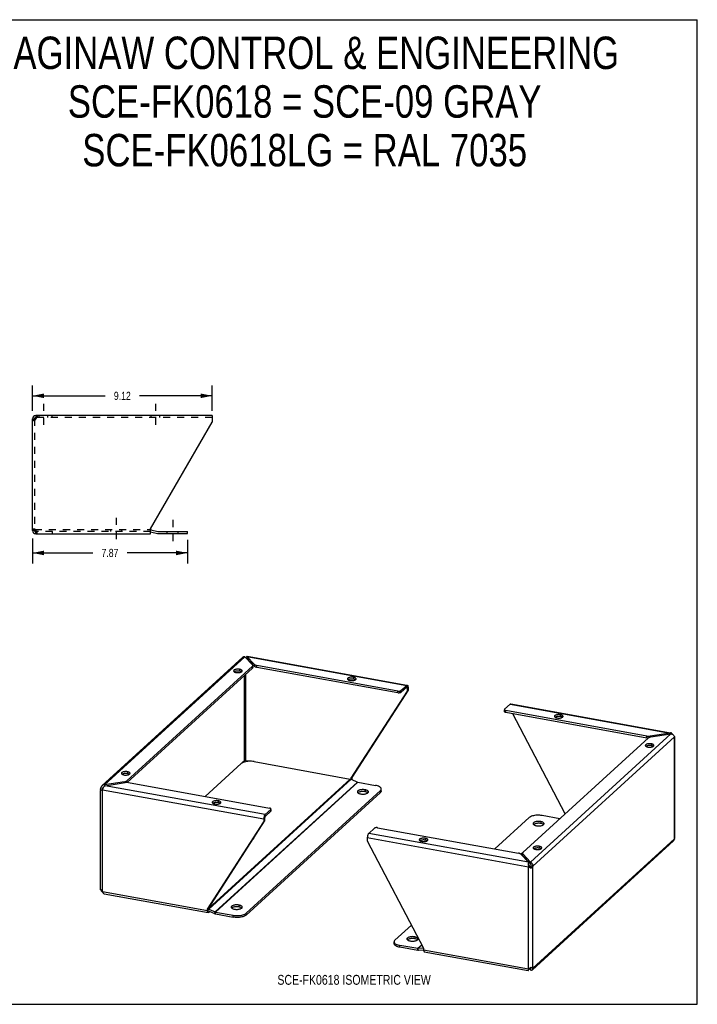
# Model space of a CAD drawing. Header units: inches. Extents: x 0 to 64.7, y 0 to 50.
# Tile 2 of 2: x 30.3 to 64.7, y 0 to 50. Entities that reach past the tile are written whole.
import ezdxf

# ---------------------------------------------------------------- set-up
doc = ezdxf.new("R2010")
doc.units = ezdxf.units.IN
doc.header["$LTSCALE"] = 3.558824
doc.header["$MEASUREMENT"] = 0
doc.linetypes.add('DASHED', pattern=[0.2, 0.1, -0.1])
doc.linetypes.add('HIDDEN', pattern=[0.2, 0.1, -0.1])
doc.layers.get('0').update_dxf_attribs({"linetype": 'CONTINUOUS'})
doc.layers.add('DEFAULT_2', color=8, linetype='HIDDEN')
doc.layers.add('DIMENSIONS', color=7, linetype='CONTINUOUS')
doc.styles.get("Standard").update_dxf_attribs({"font": 'txt', "width": 0.8})
doc.dimstyles.new('DIMSTYLE_1', dxfattribs={"dimtxt": 0.411765, "dimasz": 0.588235, "dimexe": 0.09, "dimexo": 0.07, "dimgap": 0.035, "dimtad": 0, "dimtih": 1, "dimtoh": 1, "dimzin": 4, "dimdsep": 46, "dimtxsty": 'Standard', "dimblk": '_FILLED', "dimblk1": '_FILLED', "dimblk2": '_FILLED', "dimcen": 0.09, "dimadec": 0, "dimazin": 0, "dimtfac": 1, "dimtofl": 0, "dimtmove": 0, "dimatfit": 3, "dimldrblk": '_FILLED', "dimfxl": 1, "dimtolj": 1, "dimtzin": 4, "dimarcsym": 0})

# ---------------------------------------------------------------- blocks, each defined once
blk = doc.blocks.new('_FILLED')
at = {"color": 0, "linetype": 'ByBlock'}
blk.add_solid([(0, 0), (-1, 0.2), (-1, -0.2)], dxfattribs=at)
blk = doc.blocks.new('*D3')
at = {"layer": 'DIMENSIONS', "color": 2, "linetype": 'Continuous'}
for p, q in [((30.961, 30.145), (30.961, 31.43)), ((40.084, 30.145), (40.084, 31.43)), ((30.961, 30.9), (34.658, 30.9)), ((40.084, 30.9), (36.387, 30.9))]:
    blk.add_line(p, q, dxfattribs=at)
at = {"layer": 'DIMENSIONS', "color": 2, "linetype": 'Continuous', "xscale": 0.5882352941, "yscale": 0.5882352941, "zscale": 0.5882352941, "rotation": 180}
blk.add_blockref('_FILLED', (30.961, 30.9), dxfattribs=at)
at = {"layer": 'DIMENSIONS', "color": 2, "linetype": 'Continuous', "xscale": 0.5882352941, "yscale": 0.5882352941, "zscale": 0.5882352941}
blk.add_blockref('_FILLED', (40.084, 30.9), dxfattribs=at)
at = {"layer": 'DIMENSIONS', "color": 2, "linetype": 'Continuous', "insert": (35.523, 31.106), "char_height": 0.4118, "width": 1.31765, "attachment_point": 2, "line_spacing_factor": 0.9}
blk.add_mtext('9.12', dxfattribs=at)
blk = doc.blocks.new('*D4')
at = {"layer": 'DIMENSIONS', "color": 2, "linetype": 'Continuous'}
for p, q in [((30.961, 23.654), (30.961, 22.391)), ((38.83, 23.594), (38.83, 22.391)), ((30.961, 22.921), (34.031, 22.921)), ((38.83, 22.921), (35.76, 22.921))]:
    blk.add_line(p, q, dxfattribs=at)
at = {"layer": 'DIMENSIONS', "color": 2, "linetype": 'Continuous', "xscale": 0.5882352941, "yscale": 0.5882352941, "zscale": 0.5882352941, "rotation": 180}
blk.add_blockref('_FILLED', (30.961, 22.921), dxfattribs=at)
at = {"layer": 'DIMENSIONS', "color": 2, "linetype": 'Continuous', "xscale": 0.5882352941, "yscale": 0.5882352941, "zscale": 0.5882352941}
blk.add_blockref('_FILLED', (38.83, 22.921), dxfattribs=at)
at = {"layer": 'DIMENSIONS', "color": 2, "linetype": 'Continuous', "insert": (34.895, 23.127), "char_height": 0.4118, "width": 1.31765, "attachment_point": 2, "line_spacing_factor": 0.9}
blk.add_mtext('7.87', dxfattribs=at)

msp = doc.modelspace()

# ---------------------------------------------------------------- linework, layer by layer
at = {"color": 7, "linetype": 'Continuous'}
for p, q in [((0, 50), (64.706, 50)), ((64.706, 0), (64.706, 50)), ((30.961, 29.733), (31.065, 29.733)), ((31.128, 29.899), (31.128, 29.795)), ((31.146, 29.795), (31.128, 29.795)), ((31.065, 24.066), (30.961, 24.066)), ((31.067, 24.093), (31.069, 24.103)), ((31.088, 24.018), (31.088, 24.091)), ((31.128, 23.899), (31.128, 24.003)), ((31.128, 24.003), (31.146, 24.003)), ((38.83, 23.902), (38.83, 24.006)), ((36.961, 23.999), (37.3, 23.908)), ((37.343, 23.902), (38.83, 23.902)), ((41.823, 17.582), (41.82, 17.578)), ((41.843, 17.665), (41.843, 17.57)), ((42.232, 17.157), (41.843, 17.57)), ((41.876, 17.535), (41.845, 17.54)), ((42.127, 17.073), (35.769, 11.264)), ((41.478, 17.012), (41.478, 16.917)), ((42.127, 17.073), (42.127, 17.168)), ((42.146, 17.109), (42.146, 17.168)), ((42.232, 17.157), (42.232, 17.252)), ((42.348, 17.107), (42.348, 17.202)), ((49.502, 15.812), (42.348, 17.107)), ((41.574, 16.883), (41.559, 16.892)), ((41.716, 12.359), (41.716, 16.697)), ((41.798, 12.372), (41.798, 16.772)), ((47.258, 16.605), (47.258, 16.51)), ((47.354, 16.476), (47.339, 16.485)), ((49.667, 15.838), (49.955, 16.101)), ((49.981, 16.067), (49.929, 16.076)), ((49.955, 16.101), (49.955, 16.196)), ((49.98, 16.078), (49.981, 16.067)), ((49.981, 16.067), (50.023, 16.106)), ((49.981, 16.067), (49.981, 15.908)), ((49.981, 15.908), (47.128, 11.482)), ((49.502, 15.812), (49.502, 15.907)), ((49.667, 15.838), (49.667, 15.933)), ((50.023, 15.947), (49.981, 15.908)), ((54.913, 14.865), (54.913, 14.96)), ((54.987, 14.819), (54.987, 14.914)), ((62.141, 13.523), (54.987, 14.819)), ((58, 9.669), (55.343, 14.754)), ((57.764, 14.703), (57.764, 14.608)), ((57.86, 14.574), (57.845, 14.583)), ((62.141, 13.523), (62.141, 13.618)), ((62.212, 13.516), (62.196, 13.517)), ((62.309, 13.567), (62.309, 13.616)), ((63.324, 13.775), (63.324, 13.728)), ((62.375, 13.228), (62.375, 13.133)), ((62.471, 13.099), (62.456, 13.108)), ((41.716, 12.359), (41.613, 12.265)), ((41.73, 12.405), (41.724, 12.39)), ((41.736, 12.419), (41.73, 12.405)), ((41.75, 12.447), (41.756, 12.439)), ((41.961, 12.342), (41.798, 12.372)), ((35.784, 11.81), (35.784, 11.715)), ((35.879, 11.681), (35.865, 11.69)), ((47.17, 11.52), (47.128, 11.482)), ((34.565, 11.003), (34.53, 10.971)), ((34.618, 11.141), (34.618, 11.073)), ((35.634, 11.253), (35.634, 11.3)), ((35.756, 11.265), (35.756, 11.347)), ((47.128, 11.482), (47.128, 11.432)), ((47.146, 11.424), (47.17, 11.445)), ((34.435, 10.989), (34.53, 10.971)), ((34.525, 10.94), (34.527, 10.956)), ((34.527, 10.956), (34.53, 10.971)), ((41.81, 4.53), (48.623, 10.754)), ((47.496, 10.754), (47.479, 10.74)), ((47.849, 10.892), (47.849, 10.797)), ((47.989, 10.741), (47.969, 10.755)), ((47.99, 10.74), (47.989, 10.741)), ((48.623, 10.754), (48.623, 10.849)), ((48.666, 10.837), (48.666, 10.932)), ((48.666, 10.837), (48.666, 10.832)), ((40.395, 10.335), (40.395, 10.24)), ((40.49, 10.206), (40.476, 10.215)), ((43.058, 9.8), (42.77, 9.536)), ((42.77, 9.536), (42.77, 9.631)), ((43.058, 9.8), (43.058, 9.895)), ((43.069, 9.82), (43.069, 9.895)), ((39.891, 4.871), (42.744, 9.297)), ((42.744, 9.456), (42.702, 9.417)), ((42.702, 9.258), (42.744, 9.297)), ((42.744, 9.456), (42.744, 9.297)), ((56.415, 9.138), (56.397, 9.125)), ((56.767, 9.277), (56.767, 9.182)), ((56.908, 9.126), (56.888, 9.14)), ((56.909, 9.125), (56.908, 9.126)), ((42.167, 8.382), (42.158, 8.388)), ((42.168, 8.381), (42.167, 8.382)), ((50.901, 8.433), (50.901, 8.338)), ((50.996, 8.304), (50.982, 8.312)), ((56.681, 8.026), (56.681, 7.931)), ((55.835, 7.576), (55.835, 7.639)), ((55.849, 7.544), (55.849, 7.639)), ((56.239, 7.131), (55.849, 7.544)), ((56.777, 7.897), (56.762, 7.905)), ((56.138, 7.21), (56.138, 7.158)), ((56.14, 6.984), (56.183, 7.022)), ((56.239, 7.226), (56.239, 7.131)), ((56.257, 7.005), (56.251, 6.99)), ((56.265, 7.035), (56.36, 7.018)), ((56.225, 6.955), (56.215, 6.97)), ((56.231, 6.947), (56.225, 6.955)), ((56.238, 6.961), (56.23, 6.947)), ((56.238, 6.938), (56.231, 6.947)), ((56.245, 6.975), (56.238, 6.961)), ((56.268, 6.907), (56.238, 6.938)), ((56.251, 6.99), (56.245, 6.975)), ((34.443, 5.81), (34.435, 5.811)), ((41.443, 5.04), (41.443, 4.945)), ((39.849, 4.832), (39.891, 4.871)), ((39.891, 4.796), (39.849, 4.757)), ((39.891, 4.796), (39.891, 4.871)), ((39.891, 4.785), (39.891, 4.796)), ((39.896, 4.766), (39.915, 4.833)), ((39.899, 4.742), (40.209, 4.603)), ((39.916, 4.734), (39.916, 4.667)), ((40.209, 4.603), (40.234, 4.69)), ((40.249, 4.591), (40.249, 4.686)), ((40.249, 4.591), (41.15, 4.427)), ((41.09, 4.901), (41.073, 4.888)), ((41.15, 4.427), (41.15, 4.522)), ((41.583, 4.889), (41.563, 4.903)), ((41.584, 4.888), (41.583, 4.889)), ((41.81, 4.53), (41.81, 4.625)), ((49.315, 3.081), (49.315, 3.176)), ((50.009, 3.286), (49.991, 3.273)), ((50.361, 3.425), (50.361, 3.33)), ((50.502, 3.274), (50.482, 3.288)), ((50.502, 3.273), (50.502, 3.274)), ((49.612, 2.895), (49.612, 2.99)), ((50.513, 2.732), (49.612, 2.895)), ((50.513, 2.732), (50.513, 2.827)), ((50.552, 2.73), (50.528, 2.826)), ((50.813, 2.753), (50.552, 2.73)), ((56.138, 1.729), (56.138, 1.782)), ((56.227, 1.852), (56.239, 1.84)), ((56.262, 1.861), (56.239, 1.84)), ((56.239, 1.745), (56.239, 1.84)), ((56.259, 1.874), (56.261, 1.868)), ((56.261, 1.868), (56.268, 1.852)), ((56.36, 1.841), (56.265, 1.858)), ((0, 0), (64.706, 0))]:
    msp.add_line(p, q, dxfattribs=at)
at = {"color": 2, "linetype": 'DASHED'}
for p, q in [((31.524, 30.488), (31.524, 29.207)), ((37.211, 30.488), (37.211, 29.207)), ((35.213, 24.696), (35.213, 23.415)), ((38.08, 24.594), (38.08, 23.314))]:
    msp.add_line(p, q, dxfattribs=at)
at = {"color": 3, "linetype": 'Continuous'}
for p, q in [((30.961, 24.066), (30.961, 29.733)), ((40.084, 29.899), (31.128, 29.899)), ((31.128, 29.733), (31.135, 29.759)), ((31.158, 29.831), (31.166, 29.851)), ((36.961, 24.148), (40.084, 29.559)), ((40.084, 29.899), (40.084, 29.559)), ((31.135, 24.04), (31.128, 24.066)), ((36.961, 23.899), (36.961, 24.148)), ((36.978, 24.102), (37.327, 24.008)), ((37.343, 24.006), (38.83, 24.006)), ((31.128, 23.899), (36.961, 23.899)), ((31.166, 23.948), (31.158, 23.968)), ((34.49, 11.097), (41.646, 17.635)), ((34.618, 11.141), (41.742, 17.649)), ((41.742, 17.649), (42.132, 17.236)), ((41.813, 17.574), (41.82, 17.578)), ((42.232, 17.252), (41.843, 17.665)), ((41.843, 17.665), (49.955, 16.196)), ((41.852, 17.68), (49.958, 16.212)), ((42.127, 17.168), (35.756, 11.347)), ((49.502, 15.907), (42.348, 17.202)), ((41.2, 16.886), (41.219, 16.875)), ((46.98, 16.48), (47, 16.468)), ((49.667, 15.933), (49.955, 16.196)), ((49.985, 16.208), (49.986, 16.207)), ((50.023, 16.106), (50.023, 15.947)), ((50.023, 15.947), (47.17, 11.52)), ((54.923, 14.981), (55.212, 15.244)), ((55.212, 15.244), (63.324, 13.775)), ((55.241, 15.256), (63.354, 13.787)), ((62.141, 13.618), (54.987, 14.914)), ((57.486, 14.577), (57.505, 14.566)), ((55.854, 7.707), (62.225, 13.528)), ((63.363, 13.734), (56.239, 7.226)), ((56.36, 7.018), (63.546, 13.583)), ((63.324, 13.775), (62.309, 13.616)), ((62.348, 13.575), (63.363, 13.734)), ((63.541, 13.604), (63.546, 13.583)), ((63.554, 13.578), (63.546, 13.583)), ((63.546, 8.406), (63.546, 13.583)), ((63.547, 13.564), (63.549, 13.559)), ((63.56, 8.473), (63.56, 13.57)), ((62.097, 13.102), (62.116, 13.091)), ((39.723, 10.554), (41.55, 12.223)), ((42.21, 12.326), (47.095, 11.441)), ((35.505, 11.684), (35.525, 11.673)), ((47.17, 11.52), (47.17, 11.445)), ((35.634, 11.3), (34.618, 11.141)), ((34.657, 11.1), (35.672, 11.259)), ((42.77, 9.631), (34.657, 11.1)), ((35.84, 11.257), (42.994, 9.962)), ((39.891, 4.859), (47.095, 11.441)), ((39.915, 4.833), (47.135, 11.429)), ((40.234, 4.69), (47.454, 11.286)), ((40.249, 4.686), (47.468, 11.281)), ((47.135, 11.429), (47.454, 11.286)), ((47.468, 11.281), (48.369, 11.118)), ((34.421, 5.824), (34.421, 10.862)), ((34.482, 10.883), (34.452, 10.871)), ((34.519, 5.722), (34.519, 10.899)), ((34.519, 10.899), (42.702, 9.417)), ((41.81, 4.625), (48.623, 10.849)), ((40.116, 10.209), (40.136, 10.198)), ((43.058, 9.895), (42.77, 9.631)), ((57.732, 9.422), (56.831, 9.585)), ((39.849, 4.832), (42.702, 9.258)), ((42.702, 9.417), (42.702, 9.258)), ((56.171, 9.482), (54.429, 7.891)), ((48.314, 8.943), (48.026, 8.679)), ((56.138, 7.21), (48.026, 8.679)), ((48.479, 8.969), (55.633, 7.673)), ((42.193, 8.428), (42.191, 8.439)), ((47.958, 8.466), (47.958, 8.307)), ((47.958, 8.466), (56.14, 6.984)), ((47.958, 8.307), (50.811, 2.847)), ((50.622, 8.307), (50.642, 8.295)), ((56.335, 1.759), (63.492, 8.297)), ((56.36, 1.841), (63.546, 8.406)), ((55.749, 7.623), (56.138, 7.21)), ((55.846, 7.699), (55.755, 7.616)), ((55.833, 7.673), (55.762, 7.608)), ((56.239, 7.226), (55.849, 7.639)), ((56.403, 7.9), (56.422, 7.889)), ((55.91, 7.48), (55.896, 7.467)), ((55.929, 7.459), (55.915, 7.447)), ((56.36, 1.841), (56.36, 7.018)), ((56.14, 1.807), (56.14, 6.984)), ((56.204, 6.94), (56.182, 6.954)), ((34.435, 5.811), (34.44, 5.79)), ((34.452, 5.794), (34.466, 5.775)), ((34.519, 5.722), (39.849, 4.757)), ((34.607, 5.611), (39.887, 4.655)), ((39.849, 4.757), (39.849, 4.832)), ((39.887, 4.655), (39.886, 4.655)), ((39.915, 4.833), (40.234, 4.69)), ((39.966, 4.712), (39.916, 4.667)), ((40.249, 4.686), (41.15, 4.522)), ((50.196, 4.024), (49.358, 3.259)), ((50.722, 3.018), (50.513, 2.827)), ((50.727, 3.008), (50.528, 2.826)), ((50.513, 2.827), (49.612, 2.99)), ((50.811, 2.851), (50.528, 2.826)), ((50.811, 2.847), (50.811, 2.772)), ((50.811, 2.772), (56.14, 1.807)), ((50.849, 2.67), (56.129, 1.714)), ((56.125, 1.734), (56.125, 1.724)), ((56.134, 1.785), (56.13, 1.765)), ((56.14, 1.807), (56.134, 1.785)), ((56.14, 1.807), (56.161, 1.816)), ((56.168, 1.82), (56.239, 1.745)), ((56.204, 1.838), (56.225, 1.851)), ((56.268, 1.881), (56.288, 1.872)), ((56.361, 1.82), (56.36, 1.841))]:
    msp.add_line(p, q, dxfattribs=at)
for points in [[(31.01, 29.651), (30.995, 29.664), (30.983, 29.678), (30.974, 29.692), (30.967, 29.705), (30.962, 29.719), (30.961, 29.733)], [(31.128, 29.733), (31.106, 29.719), (31.084, 29.705), (31.064, 29.692), (31.044, 29.678), (31.026, 29.664), (31.01, 29.651)], [(31.135, 29.759), (31.143, 29.784), (31.15, 29.808), (31.158, 29.831)], [(31.166, 29.851), (31.173, 29.867), (31.181, 29.881), (31.188, 29.891), (31.196, 29.897), (31.204, 29.899)], [(30.961, 24.066), (30.962, 24.08), (30.967, 24.093), (30.974, 24.107), (30.983, 24.121), (30.995, 24.134), (31.01, 24.148)], [(31.01, 24.148), (31.026, 24.134), (31.044, 24.121), (31.064, 24.107), (31.084, 24.093), (31.106, 24.08), (31.128, 24.066)], [(31.158, 23.968), (31.15, 23.99), (31.143, 24.014), (31.135, 24.04)], [(31.204, 23.899), (31.196, 23.901), (31.188, 23.907), (31.181, 23.917), (31.173, 23.931), (31.166, 23.948)], [(41.646, 17.635), (41.65, 17.638), (41.665, 17.648), (41.682, 17.654), (41.701, 17.656), (41.721, 17.655), (41.742, 17.649)], [(41.843, 17.665), (41.846, 17.674), (41.85, 17.679), (41.852, 17.68)], [(41.478, 17.012), (41.445, 17.017), (41.412, 17.019), (41.378, 17.02), (41.344, 17.018), (41.311, 17.014), (41.28, 17.008), (41.251, 17), (41.226, 16.99), (41.206, 16.979), (41.189, 16.967), (41.178, 16.954), (41.171, 16.94), (41.17, 16.931)], [(41.608, 16.931), (41.607, 16.936), (41.603, 16.949), (41.593, 16.963), (41.578, 16.975), (41.559, 16.987), (41.535, 16.997), (41.509, 17.005), (41.478, 17.012)], [(42.127, 17.168), (42.137, 17.179), (42.144, 17.19), (42.146, 17.202), (42.146, 17.204)], [(42.146, 17.204), (42.145, 17.214), (42.14, 17.225), (42.132, 17.236)], [(42.232, 17.252), (42.245, 17.241), (42.26, 17.232), (42.278, 17.223), (42.299, 17.215), (42.323, 17.208), (42.348, 17.202)], [(41.17, 16.931), (41.171, 16.926), (41.175, 16.912), (41.185, 16.899), (41.2, 16.886)], [(41.219, 16.875), (41.243, 16.865), (41.27, 16.856), (41.3, 16.85)], [(41.3, 16.85), (41.333, 16.845), (41.366, 16.842), (41.4, 16.842), (41.435, 16.844), (41.467, 16.848), (41.498, 16.854), (41.527, 16.862), (41.552, 16.871), (41.572, 16.882)], [(41.572, 16.882), (41.589, 16.895), (41.6, 16.908), (41.607, 16.922), (41.608, 16.931)], [(47.258, 16.605), (47.226, 16.61), (47.192, 16.613), (47.158, 16.613), (47.124, 16.611), (47.091, 16.607), (47.06, 16.601), (47.032, 16.593), (47.007, 16.584), (46.986, 16.573), (46.97, 16.56), (46.958, 16.547), (46.952, 16.533), (46.951, 16.524)], [(46.951, 16.524), (46.951, 16.519), (46.956, 16.506), (46.965, 16.492), (46.98, 16.48)], [(47.388, 16.524), (47.388, 16.529), (47.383, 16.543), (47.374, 16.556), (47.359, 16.569), (47.339, 16.58), (47.316, 16.59), (47.289, 16.599), (47.258, 16.605)], [(47.353, 16.476), (47.369, 16.488), (47.381, 16.501), (47.387, 16.515), (47.388, 16.524)], [(47, 16.468), (47.023, 16.458), (47.05, 16.45), (47.081, 16.443)], [(47.081, 16.443), (47.113, 16.438), (47.147, 16.436), (47.181, 16.435), (47.215, 16.437), (47.248, 16.441), (47.279, 16.447), (47.307, 16.455), (47.332, 16.465), (47.353, 16.476)], [(49.955, 16.196), (49.966, 16.204), (49.976, 16.208), (49.985, 16.208)], [(49.986, 16.207), (49.995, 16.203), (50.003, 16.195), (50.01, 16.183), (50.016, 16.168), (50.02, 16.15), (50.022, 16.129), (50.023, 16.106)], [(49.502, 15.907), (49.521, 15.904), (49.54, 15.903), (49.56, 15.903), (49.579, 15.904), (49.598, 15.906), (49.616, 15.909), (49.632, 15.914), (49.646, 15.919), (49.658, 15.926), (49.667, 15.933)], [(55.212, 15.244), (55.222, 15.252), (55.232, 15.256), (55.241, 15.256)], [(54.923, 14.981), (54.917, 14.973), (54.913, 14.965), (54.913, 14.96)], [(54.913, 14.96), (54.913, 14.957), (54.915, 14.95), (54.921, 14.942), (54.929, 14.935), (54.94, 14.928), (54.954, 14.922), (54.969, 14.918), (54.987, 14.914)], [(57.764, 14.703), (57.731, 14.708), (57.698, 14.71), (57.664, 14.71), (57.63, 14.709), (57.597, 14.705), (57.566, 14.699), (57.538, 14.691), (57.513, 14.681), (57.492, 14.67), (57.475, 14.658), (57.464, 14.645), (57.458, 14.631), (57.457, 14.622)], [(57.457, 14.622), (57.457, 14.617), (57.461, 14.603), (57.471, 14.59), (57.486, 14.577)], [(57.505, 14.566), (57.529, 14.555), (57.556, 14.547), (57.586, 14.54)], [(57.586, 14.54), (57.619, 14.536), (57.652, 14.533), (57.687, 14.533), (57.721, 14.535), (57.754, 14.539), (57.785, 14.545), (57.813, 14.552), (57.838, 14.562), (57.859, 14.573)], [(57.894, 14.622), (57.894, 14.626), (57.889, 14.64), (57.879, 14.653), (57.865, 14.666), (57.845, 14.678), (57.822, 14.688), (57.795, 14.696), (57.764, 14.703)], [(57.859, 14.573), (57.875, 14.585), (57.887, 14.599), (57.893, 14.612), (57.894, 14.622)], [(62.141, 13.618), (62.168, 13.614), (62.196, 13.612), (62.224, 13.61), (62.253, 13.611), (62.281, 13.613), (62.309, 13.616)], [(62.348, 13.575), (62.321, 13.571), (62.297, 13.564), (62.275, 13.557), (62.255, 13.548), (62.239, 13.539), (62.225, 13.528)], [(63.374, 13.783), (63.359, 13.784), (63.342, 13.781), (63.324, 13.775)], [(63.363, 13.734), (63.39, 13.731), (63.416, 13.724), (63.441, 13.713), (63.465, 13.7), (63.486, 13.684), (63.505, 13.666), (63.52, 13.646), (63.532, 13.625), (63.541, 13.604)], [(63.407, 13.768), (63.392, 13.777), (63.376, 13.783), (63.374, 13.783)], [(63.448, 13.709), (63.444, 13.719), (63.433, 13.738), (63.421, 13.755), (63.407, 13.768)], [(63.56, 13.57), (63.56, 13.571), (63.558, 13.575), (63.554, 13.578)], [(62.375, 13.228), (62.343, 13.233), (62.309, 13.235), (62.275, 13.235), (62.241, 13.234), (62.208, 13.23), (62.177, 13.224), (62.149, 13.216), (62.124, 13.206), (62.103, 13.195), (62.087, 13.183), (62.075, 13.17), (62.069, 13.156), (62.068, 13.147)], [(62.068, 13.147), (62.068, 13.142), (62.072, 13.128), (62.082, 13.115), (62.097, 13.102)], [(62.116, 13.091), (62.14, 13.08), (62.167, 13.072), (62.197, 13.065)], [(62.197, 13.065), (62.23, 13.061), (62.264, 13.058), (62.298, 13.058), (62.332, 13.06), (62.365, 13.064), (62.396, 13.069), (62.424, 13.077), (62.449, 13.087), (62.47, 13.098)], [(62.505, 13.147), (62.505, 13.151), (62.5, 13.165), (62.491, 13.178), (62.476, 13.191), (62.456, 13.203), (62.433, 13.213), (62.406, 13.221), (62.375, 13.228)], [(62.47, 13.098), (62.486, 13.11), (62.498, 13.124), (62.504, 13.137), (62.505, 13.147)], [(42.21, 12.326), (42.148, 12.335), (42.085, 12.341), (42.02, 12.343), (41.955, 12.342), (41.89, 12.338), (41.828, 12.33), (41.768, 12.319), (41.713, 12.304), (41.663, 12.287), (41.618, 12.268), (41.581, 12.246), (41.55, 12.223)], [(35.784, 11.81), (35.751, 11.815), (35.718, 11.817), (35.683, 11.818), (35.649, 11.816), (35.616, 11.812), (35.585, 11.806), (35.557, 11.798), (35.532, 11.788), (35.511, 11.777), (35.495, 11.765), (35.483, 11.752), (35.477, 11.738), (35.476, 11.729)], [(35.476, 11.729), (35.476, 11.724), (35.481, 11.71), (35.491, 11.697), (35.505, 11.684)], [(35.525, 11.673), (35.548, 11.663), (35.575, 11.654), (35.606, 11.648)], [(35.606, 11.648), (35.639, 11.643), (35.672, 11.64), (35.706, 11.64), (35.74, 11.642), (35.773, 11.646), (35.804, 11.652), (35.832, 11.66), (35.857, 11.669), (35.878, 11.68)], [(35.913, 11.729), (35.913, 11.733), (35.909, 11.747), (35.899, 11.761), (35.884, 11.773), (35.865, 11.785), (35.841, 11.795), (35.814, 11.803), (35.784, 11.81)], [(35.878, 11.68), (35.895, 11.693), (35.906, 11.706), (35.912, 11.72), (35.913, 11.729)], [(34.49, 11.097), (34.477, 11.084), (34.461, 11.063), (34.449, 11.04), (34.44, 11.015), (34.435, 10.989)], [(34.618, 11.141), (34.591, 11.141), (34.565, 11.137), (34.54, 11.129), (34.516, 11.117), (34.495, 11.102), (34.49, 11.097)], [(34.537, 10.947), (34.548, 10.971), (34.56, 10.995), (34.574, 11.018), (34.589, 11.04), (34.605, 11.06), (34.622, 11.076), (34.639, 11.09), (34.657, 11.1)], [(35.634, 11.3), (35.66, 11.305), (35.684, 11.311), (35.706, 11.319), (35.726, 11.327), (35.742, 11.337), (35.756, 11.347)], [(35.84, 11.257), (35.813, 11.261), (35.785, 11.264), (35.757, 11.265), (35.728, 11.264), (35.7, 11.262), (35.672, 11.259)], [(47.095, 11.441), (47.102, 11.44), (47.109, 11.438), (47.115, 11.436), (47.122, 11.434), (47.128, 11.431), (47.135, 11.429)], [(47.17, 11.445), (47.169, 11.42), (47.168, 11.414)], [(47.454, 11.286), (47.456, 11.285), (47.458, 11.284), (47.461, 11.283), (47.463, 11.282), (47.466, 11.281), (47.468, 11.281)], [(48.666, 10.932), (48.663, 10.953), (48.652, 10.979), (48.633, 11.005), (48.605, 11.029), (48.57, 11.052), (48.529, 11.072), (48.481, 11.09), (48.428, 11.105), (48.369, 11.118)], [(34.421, 10.921), (34.421, 10.925), (34.423, 10.947), (34.428, 10.968), (34.435, 10.989)], [(34.432, 10.862), (34.425, 10.883), (34.422, 10.904), (34.421, 10.921)], [(34.452, 10.871), (34.441, 10.866), (34.432, 10.862)], [(34.519, 10.899), (34.5, 10.891), (34.482, 10.883)], [(34.519, 10.899), (34.527, 10.922), (34.537, 10.947)], [(47.849, 10.892), (47.81, 10.898), (47.772, 10.901), (47.732, 10.902), (47.692, 10.901), (47.652, 10.897), (47.615, 10.891), (47.58, 10.883), (47.548, 10.873), (47.52, 10.862), (47.496, 10.849), (47.477, 10.834), (47.464, 10.819), (47.456, 10.803), (47.453, 10.788)], [(47.453, 10.788), (47.456, 10.77), (47.465, 10.754), (47.48, 10.739), (47.499, 10.725), (47.523, 10.712), (47.552, 10.7), (47.584, 10.691), (47.62, 10.683)], [(47.62, 10.683), (47.658, 10.678), (47.697, 10.674), (47.737, 10.673), (47.777, 10.675), (47.816, 10.678), (47.853, 10.684), (47.889, 10.692), (47.92, 10.702), (47.948, 10.714), (47.972, 10.727), (47.991, 10.741), (48.005, 10.756), (48.013, 10.772), (48.015, 10.788)], [(48.015, 10.788), (48.012, 10.805), (48.003, 10.821), (47.989, 10.836), (47.969, 10.85), (47.945, 10.863), (47.916, 10.875), (47.884, 10.884), (47.849, 10.892)], [(48.623, 10.849), (48.646, 10.874), (48.66, 10.9), (48.666, 10.927), (48.666, 10.932)], [(40.395, 10.335), (40.362, 10.34), (40.329, 10.342), (40.294, 10.343), (40.26, 10.341), (40.227, 10.337), (40.196, 10.331), (40.168, 10.323), (40.143, 10.313), (40.122, 10.302), (40.106, 10.29), (40.095, 10.277), (40.088, 10.263), (40.087, 10.254)], [(40.087, 10.254), (40.087, 10.249), (40.092, 10.235), (40.102, 10.222), (40.116, 10.209)], [(40.136, 10.198), (40.159, 10.188), (40.186, 10.179), (40.217, 10.173)], [(40.217, 10.173), (40.25, 10.168), (40.283, 10.165), (40.317, 10.165), (40.351, 10.167), (40.384, 10.171), (40.415, 10.177), (40.443, 10.185), (40.468, 10.194), (40.489, 10.205)], [(40.525, 10.254), (40.524, 10.258), (40.52, 10.272), (40.51, 10.286), (40.495, 10.298), (40.476, 10.31), (40.452, 10.32), (40.425, 10.328), (40.395, 10.335)], [(40.489, 10.205), (40.506, 10.218), (40.517, 10.231), (40.523, 10.244), (40.525, 10.254)], [(42.739, 9.587), (42.73, 9.566), (42.722, 9.543), (42.715, 9.518), (42.709, 9.493), (42.705, 9.467)], [(42.77, 9.631), (42.759, 9.62), (42.749, 9.605), (42.739, 9.587)], [(43.066, 9.926), (43.06, 9.933), (43.052, 9.941), (43.041, 9.947), (43.027, 9.953), (43.012, 9.958), (42.994, 9.962)], [(43.058, 9.895), (43.064, 9.902), (43.068, 9.91), (43.069, 9.915)], [(43.069, 9.915), (43.068, 9.918), (43.066, 9.926)], [(56.831, 9.585), (56.769, 9.595), (56.706, 9.6), (56.641, 9.603), (56.576, 9.602), (56.511, 9.597), (56.449, 9.589), (56.389, 9.578), (56.334, 9.564), (56.284, 9.547), (56.239, 9.528), (56.202, 9.506), (56.171, 9.482)], [(42.705, 9.467), (42.703, 9.442), (42.702, 9.417)], [(56.767, 9.277), (56.729, 9.283), (56.69, 9.286), (56.65, 9.287), (56.61, 9.286), (56.571, 9.282), (56.534, 9.276), (56.499, 9.268), (56.467, 9.258), (56.439, 9.247), (56.415, 9.233), (56.396, 9.219), (56.382, 9.204), (56.374, 9.188), (56.372, 9.172)], [(56.372, 9.172), (56.375, 9.155), (56.384, 9.139), (56.398, 9.124), (56.418, 9.11), (56.442, 9.097), (56.471, 9.085), (56.503, 9.076), (56.539, 9.068)], [(56.539, 9.068), (56.577, 9.062), (56.616, 9.059), (56.656, 9.058), (56.696, 9.059), (56.735, 9.063), (56.772, 9.069), (56.807, 9.077), (56.839, 9.087), (56.867, 9.098), (56.891, 9.112), (56.91, 9.126), (56.924, 9.141), (56.932, 9.157), (56.934, 9.173)], [(56.934, 9.173), (56.931, 9.19), (56.922, 9.206), (56.908, 9.221), (56.888, 9.235), (56.864, 9.248), (56.835, 9.26), (56.803, 9.269), (56.767, 9.277)], [(48.026, 8.679), (48.015, 8.668), (48.005, 8.653), (47.995, 8.635), (47.986, 8.614), (47.978, 8.591), (47.971, 8.567), (47.965, 8.541), (47.961, 8.516), (47.959, 8.49), (47.958, 8.466)], [(48.479, 8.969), (48.46, 8.971), (48.441, 8.973), (48.422, 8.973), (48.402, 8.972), (48.383, 8.97), (48.366, 8.966), (48.349, 8.962), (48.335, 8.956), (48.323, 8.95), (48.314, 8.943)], [(42.142, 8.363), (42.15, 8.367), (42.169, 8.382), (42.183, 8.397), (42.191, 8.413), (42.193, 8.428)], [(50.901, 8.433), (50.868, 8.437), (50.834, 8.44), (50.8, 8.44), (50.766, 8.438), (50.733, 8.434), (50.702, 8.428), (50.674, 8.42), (50.649, 8.411), (50.628, 8.4), (50.612, 8.387), (50.6, 8.374), (50.594, 8.361), (50.593, 8.351)], [(50.593, 8.351), (50.593, 8.347), (50.598, 8.333), (50.607, 8.319), (50.622, 8.307)], [(50.642, 8.295), (50.665, 8.285), (50.692, 8.277), (50.723, 8.27)], [(50.723, 8.27), (50.755, 8.265), (50.789, 8.263), (50.823, 8.262), (50.857, 8.264), (50.89, 8.268), (50.921, 8.274), (50.949, 8.282), (50.974, 8.292), (50.995, 8.303)], [(51.03, 8.351), (51.03, 8.356), (51.026, 8.37), (51.016, 8.383), (51.001, 8.396), (50.982, 8.407), (50.958, 8.417), (50.931, 8.426), (50.901, 8.433)], [(50.995, 8.303), (51.011, 8.315), (51.023, 8.328), (51.029, 8.342), (51.03, 8.351)], [(56.681, 8.026), (56.648, 8.03), (56.615, 8.033), (56.581, 8.033), (56.547, 8.032), (56.514, 8.028), (56.483, 8.022), (56.454, 8.014), (56.43, 8.004), (56.409, 7.993), (56.392, 7.981), (56.381, 7.968), (56.375, 7.954), (56.373, 7.945)], [(56.811, 7.944), (56.81, 7.949), (56.806, 7.963), (56.796, 7.976), (56.782, 7.989), (56.762, 8.001), (56.738, 8.011), (56.712, 8.019), (56.681, 8.026)], [(63.546, 8.406), (63.541, 8.379), (63.532, 8.354), (63.52, 8.331), (63.505, 8.31), (63.492, 8.297)], [(63.546, 8.406), (63.554, 8.426), (63.558, 8.448), (63.56, 8.469), (63.56, 8.473)], [(55.749, 7.623), (55.737, 7.634), (55.721, 7.644), (55.703, 7.653), (55.682, 7.661), (55.658, 7.667), (55.633, 7.673)], [(55.854, 7.707), (55.844, 7.696), (55.837, 7.685), (55.835, 7.673), (55.835, 7.671)], [(55.835, 7.671), (55.836, 7.662), (55.841, 7.65), (55.849, 7.639)], [(56.373, 7.945), (56.374, 7.94), (56.378, 7.926), (56.388, 7.913), (56.403, 7.9)], [(56.422, 7.889), (56.446, 7.878), (56.473, 7.87), (56.503, 7.863)], [(56.503, 7.863), (56.536, 7.859), (56.569, 7.856), (56.604, 7.856), (56.638, 7.857), (56.67, 7.861), (56.701, 7.867), (56.73, 7.875), (56.755, 7.885), (56.775, 7.896)], [(56.775, 7.896), (56.792, 7.908), (56.803, 7.922), (56.81, 7.935), (56.811, 7.944)], [(56.138, 7.21), (56.135, 7.198), (56.131, 7.181), (56.129, 7.162), (56.127, 7.14), (56.125, 7.116)], [(56.125, 7.116), (56.125, 7.09), (56.127, 7.063)], [(56.127, 7.063), (56.13, 7.036), (56.134, 7.01), (56.14, 6.984)], [(56.36, 7.018), (56.361, 7.045), (56.359, 7.072), (56.353, 7.099), (56.344, 7.124), (56.331, 7.148), (56.316, 7.169), (56.299, 7.188), (56.28, 7.204), (56.26, 7.217), (56.239, 7.226)], [(56.36, 7.018), (56.35, 6.998), (56.337, 6.978), (56.323, 6.959), (56.306, 6.941), (56.288, 6.923), (56.268, 6.907)], [(56.182, 6.954), (56.161, 6.968), (56.14, 6.984)], [(56.268, 6.907), (56.247, 6.917), (56.225, 6.928), (56.204, 6.94)], [(34.421, 5.824), (34.422, 5.827), (34.425, 5.831), (34.432, 5.835)], [(34.435, 5.811), (34.428, 5.816), (34.423, 5.82), (34.421, 5.823), (34.421, 5.824)], [(34.432, 5.835), (34.441, 5.814), (34.452, 5.794)], [(34.44, 5.79), (34.449, 5.769), (34.461, 5.748), (34.477, 5.728)], [(34.466, 5.775), (34.482, 5.756), (34.5, 5.739), (34.519, 5.722)], [(34.477, 5.728), (34.495, 5.71), (34.516, 5.694), (34.533, 5.685)], [(34.607, 5.611), (34.605, 5.611), (34.589, 5.617), (34.574, 5.626), (34.56, 5.639), (34.548, 5.656), (34.537, 5.676), (34.527, 5.698), (34.519, 5.722)], [(41.443, 5.04), (41.404, 5.045), (41.366, 5.049), (41.325, 5.05), (41.285, 5.048), (41.246, 5.045), (41.209, 5.039), (41.174, 5.031), (41.142, 5.021), (41.114, 5.009), (41.09, 4.996), (41.071, 4.982), (41.058, 4.967), (41.049, 4.951), (41.047, 4.935)], [(41.609, 4.935), (41.606, 4.953), (41.597, 4.969), (41.583, 4.984), (41.563, 4.998), (41.539, 5.011), (41.51, 5.022), (41.478, 5.032), (41.443, 5.04)], [(39.886, 4.655), (39.877, 4.659), (39.868, 4.668), (39.862, 4.679), (39.856, 4.695), (39.852, 4.713), (39.85, 4.734), (39.849, 4.757)], [(39.916, 4.667), (39.906, 4.659), (39.895, 4.655), (39.887, 4.655)], [(39.891, 4.842), (39.896, 4.841), (39.902, 4.839), (39.909, 4.836), (39.915, 4.833)], [(40.234, 4.69), (40.236, 4.689), (40.239, 4.688), (40.241, 4.687), (40.244, 4.687), (40.246, 4.686), (40.249, 4.686)], [(41.047, 4.935), (41.05, 4.918), (41.059, 4.902), (41.073, 4.887), (41.093, 4.873), (41.117, 4.86), (41.146, 4.848), (41.178, 4.839), (41.214, 4.831)], [(41.15, 4.522), (41.212, 4.513), (41.275, 4.507), (41.34, 4.505), (41.405, 4.506), (41.47, 4.51), (41.532, 4.518), (41.592, 4.529), (41.647, 4.544), (41.697, 4.561), (41.742, 4.58), (41.779, 4.602), (41.81, 4.625)], [(41.214, 4.831), (41.252, 4.825), (41.291, 4.822), (41.331, 4.821), (41.371, 4.822), (41.41, 4.826), (41.447, 4.832), (41.482, 4.84), (41.514, 4.85), (41.542, 4.861), (41.566, 4.874), (41.585, 4.889), (41.599, 4.904), (41.607, 4.92), (41.609, 4.935)], [(49.358, 3.259), (49.336, 3.233), (49.321, 3.208), (49.315, 3.181), (49.315, 3.176)], [(49.315, 3.176), (49.318, 3.155), (49.329, 3.128), (49.348, 3.103)], [(49.348, 3.103), (49.376, 3.079), (49.411, 3.056), (49.452, 3.036), (49.5, 3.018), (49.553, 3.003), (49.612, 2.99)], [(50.361, 3.425), (50.323, 3.43), (50.284, 3.434), (50.244, 3.435), (50.204, 3.433), (50.165, 3.43), (50.128, 3.424), (50.093, 3.416), (50.061, 3.406), (50.033, 3.394), (50.009, 3.381), (49.99, 3.367), (49.976, 3.351), (49.968, 3.335), (49.966, 3.32)], [(49.966, 3.32), (49.969, 3.303), (49.978, 3.287), (49.992, 3.272), (50.012, 3.257), (50.036, 3.245), (50.065, 3.233), (50.097, 3.224), (50.132, 3.216)], [(50.132, 3.216), (50.171, 3.21), (50.21, 3.207), (50.25, 3.206), (50.29, 3.207), (50.329, 3.211), (50.366, 3.217), (50.401, 3.225), (50.433, 3.234), (50.461, 3.246), (50.485, 3.259), (50.504, 3.274), (50.517, 3.289), (50.526, 3.305), (50.528, 3.32)], [(50.528, 3.32), (50.525, 3.338), (50.516, 3.353), (50.502, 3.369), (50.482, 3.383), (50.458, 3.396), (50.429, 3.407), (50.397, 3.417), (50.361, 3.425)], [(50.528, 2.826), (50.525, 2.826), (50.523, 2.826), (50.52, 2.826), (50.518, 2.826), (50.515, 2.826), (50.513, 2.827)], [(50.811, 2.772), (50.812, 2.748), (50.815, 2.728), (50.819, 2.71), (50.824, 2.694), (50.831, 2.682), (50.839, 2.674), (50.848, 2.67), (50.849, 2.67)], [(56.13, 1.765), (56.127, 1.748), (56.125, 1.734)], [(56.125, 1.724), (56.127, 1.717), (56.129, 1.714), (56.129, 1.714)], [(56.129, 1.714), (56.131, 1.715), (56.135, 1.72), (56.138, 1.729)], [(56.161, 1.816), (56.182, 1.827), (56.204, 1.838)], [(56.225, 1.851), (56.247, 1.865), (56.268, 1.881)], [(56.239, 1.745), (56.26, 1.74), (56.28, 1.738), (56.299, 1.74), (56.316, 1.746), (56.331, 1.756), (56.335, 1.759)], [(56.288, 1.872), (56.306, 1.864), (56.337, 1.851)], [(56.335, 1.759), (56.344, 1.768), (56.353, 1.783), (56.359, 1.801), (56.361, 1.82)], [(56.337, 1.851), (56.35, 1.846), (56.36, 1.841)]]:
    msp.add_lwpolyline(points, dxfattribs=at)
at = {"color": 7, "linetype": 'Continuous'}
for points in [[(31.069, 29.695), (31.067, 29.705), (31.066, 29.719), (31.065, 29.733)], [(31.065, 24.066), (31.066, 24.08), (31.067, 24.093)], [(41.826, 17.576), (41.821, 17.573), (41.818, 17.569)], [(41.839, 17.617), (41.835, 17.607), (41.829, 17.595), (41.823, 17.582)], [(41.834, 17.578), (41.833, 17.578), (41.83, 17.578), (41.826, 17.576)], [(41.843, 17.57), (41.84, 17.574), (41.837, 17.577), (41.834, 17.578)], [(42.146, 17.109), (42.146, 17.107), (42.144, 17.095), (42.137, 17.084), (42.127, 17.073)], [(42.348, 17.107), (42.323, 17.113), (42.299, 17.12), (42.278, 17.128), (42.26, 17.137), (42.245, 17.146), (42.232, 17.157)], [(41.478, 16.917), (41.445, 16.922), (41.412, 16.924), (41.378, 16.925), (41.344, 16.923), (41.311, 16.919), (41.28, 16.913), (41.251, 16.905), (41.226, 16.895), (41.206, 16.884)], [(41.559, 16.892), (41.535, 16.902), (41.509, 16.91), (41.478, 16.917)], [(47.258, 16.51), (47.226, 16.515), (47.192, 16.518), (47.158, 16.518), (47.124, 16.516), (47.091, 16.512), (47.06, 16.506), (47.032, 16.498), (47.007, 16.489), (46.986, 16.478)], [(47.339, 16.485), (47.316, 16.495), (47.289, 16.504), (47.258, 16.51)], [(49.955, 16.101), (49.96, 16.104), (49.965, 16.105), (49.967, 16.105)], [(49.967, 16.105), (49.97, 16.104), (49.973, 16.101), (49.977, 16.095), (49.979, 16.087), (49.98, 16.078)], [(49.667, 15.838), (49.658, 15.831), (49.646, 15.824), (49.632, 15.819), (49.616, 15.814), (49.598, 15.811), (49.579, 15.809), (49.56, 15.808), (49.54, 15.808), (49.521, 15.809), (49.502, 15.812)], [(54.987, 14.819), (54.969, 14.823), (54.954, 14.827), (54.94, 14.833), (54.929, 14.84), (54.921, 14.847), (54.915, 14.855), (54.913, 14.862), (54.913, 14.865)], [(57.764, 14.608), (57.731, 14.613), (57.698, 14.615), (57.664, 14.615), (57.63, 14.614), (57.597, 14.61), (57.566, 14.604), (57.538, 14.596), (57.513, 14.586), (57.492, 14.575)], [(57.845, 14.583), (57.822, 14.593), (57.795, 14.601), (57.764, 14.608)], [(62.196, 13.517), (62.168, 13.519), (62.141, 13.523)], [(62.375, 13.133), (62.343, 13.138), (62.309, 13.14), (62.275, 13.14), (62.241, 13.139), (62.208, 13.135), (62.177, 13.129), (62.149, 13.121), (62.124, 13.111), (62.103, 13.1)], [(62.456, 13.108), (62.433, 13.118), (62.406, 13.126), (62.375, 13.133)], [(41.716, 12.305), (41.714, 12.312), (41.713, 12.323), (41.713, 12.335), (41.714, 12.347), (41.716, 12.359)], [(41.724, 12.39), (41.72, 12.374), (41.716, 12.359)], [(41.751, 12.447), (41.743, 12.433), (41.736, 12.419)], [(41.783, 12.399), (41.775, 12.412), (41.766, 12.424), (41.751, 12.447)], [(41.798, 12.372), (41.791, 12.385), (41.783, 12.399)], [(41.798, 12.372), (41.805, 12.361), (41.811, 12.35), (41.817, 12.34), (41.821, 12.329), (41.821, 12.329)], [(35.784, 11.715), (35.751, 11.72), (35.718, 11.722), (35.683, 11.723), (35.649, 11.721), (35.616, 11.717), (35.585, 11.711), (35.557, 11.703), (35.532, 11.693), (35.511, 11.682)], [(35.865, 11.69), (35.841, 11.7), (35.814, 11.708), (35.784, 11.715)], [(34.56, 11.02), (34.553, 11.014), (34.546, 11.005), (34.539, 10.994), (34.534, 10.983), (34.53, 10.971)], [(34.588, 11.038), (34.583, 11.036), (34.572, 11.03), (34.562, 11.023), (34.56, 11.02)], [(47.849, 10.797), (47.81, 10.803), (47.772, 10.806), (47.732, 10.807), (47.692, 10.806), (47.652, 10.802), (47.615, 10.796), (47.58, 10.788), (47.548, 10.778), (47.52, 10.767), (47.496, 10.754)], [(47.969, 10.755), (47.945, 10.768), (47.916, 10.78), (47.884, 10.789), (47.849, 10.797)], [(48.666, 10.832), (48.66, 10.805), (48.646, 10.779), (48.623, 10.754)], [(40.395, 10.24), (40.362, 10.245), (40.329, 10.247), (40.294, 10.248), (40.26, 10.246), (40.227, 10.242), (40.196, 10.236), (40.168, 10.228), (40.143, 10.218), (40.122, 10.207)], [(40.476, 10.215), (40.452, 10.225), (40.425, 10.233), (40.395, 10.24)], [(42.77, 9.536), (42.765, 9.531), (42.76, 9.523), (42.755, 9.514), (42.752, 9.503), (42.748, 9.492), (42.746, 9.48), (42.745, 9.468), (42.744, 9.456)], [(43.069, 9.82), (43.068, 9.815), (43.064, 9.807), (43.058, 9.8)], [(56.767, 9.182), (56.729, 9.188), (56.69, 9.191), (56.65, 9.192), (56.61, 9.191), (56.571, 9.187), (56.534, 9.181), (56.499, 9.173), (56.467, 9.163), (56.439, 9.152), (56.415, 9.138)], [(56.888, 9.14), (56.864, 9.153), (56.835, 9.165), (56.803, 9.174), (56.767, 9.182)], [(50.901, 8.338), (50.868, 8.342), (50.834, 8.345), (50.8, 8.345), (50.766, 8.343), (50.733, 8.339), (50.702, 8.333), (50.674, 8.325), (50.649, 8.316), (50.628, 8.305)], [(50.982, 8.312), (50.958, 8.322), (50.931, 8.331), (50.901, 8.338)], [(55.849, 7.544), (55.841, 7.555), (55.836, 7.567), (55.835, 7.576)], [(56.681, 7.931), (56.648, 7.935), (56.615, 7.938), (56.581, 7.938), (56.547, 7.937), (56.514, 7.933), (56.483, 7.927), (56.454, 7.919), (56.43, 7.909), (56.409, 7.898)], [(56.762, 7.905), (56.738, 7.916), (56.712, 7.924), (56.681, 7.931)], [(56.15, 7.089), (56.147, 7.097), (56.144, 7.109), (56.142, 7.121), (56.14, 7.133), (56.139, 7.144), (56.139, 7.154), (56.138, 7.158)], [(56.15, 7.089), (56.151, 7.086), (56.155, 7.076), (56.16, 7.065), (56.165, 7.055), (56.17, 7.044), (56.176, 7.033), (56.183, 7.022)], [(56.198, 6.995), (56.19, 7.009), (56.183, 7.022)], [(56.269, 7.059), (56.268, 7.071), (56.267, 7.082), (56.264, 7.093), (56.26, 7.103), (56.256, 7.112), (56.251, 7.119), (56.245, 7.126), (56.239, 7.131)], [(56.265, 7.035), (56.261, 7.02), (56.257, 7.005)], [(56.265, 7.035), (56.268, 7.047), (56.269, 7.059)], [(56.215, 6.97), (56.206, 6.983), (56.198, 6.995)], [(39.898, 4.762), (39.895, 4.768), (39.893, 4.776), (39.891, 4.785)], [(40.209, 4.603), (40.216, 4.6), (40.222, 4.598), (40.229, 4.595), (40.236, 4.594), (40.242, 4.592), (40.249, 4.591)], [(41.443, 4.945), (41.404, 4.95), (41.366, 4.954), (41.325, 4.955), (41.285, 4.953), (41.246, 4.95), (41.209, 4.944), (41.174, 4.936), (41.142, 4.926), (41.114, 4.914), (41.09, 4.901)], [(41.81, 4.53), (41.779, 4.507), (41.742, 4.485), (41.697, 4.466), (41.647, 4.449), (41.592, 4.434), (41.532, 4.423), (41.47, 4.415), (41.405, 4.411), (41.34, 4.41), (41.275, 4.412), (41.212, 4.418), (41.15, 4.427)], [(41.563, 4.903), (41.539, 4.916), (41.51, 4.927), (41.478, 4.937), (41.443, 4.945)], [(49.612, 2.895), (49.553, 2.908), (49.5, 2.923), (49.452, 2.941), (49.411, 2.961), (49.376, 2.984), (49.348, 3.008), (49.329, 3.033), (49.318, 3.06), (49.315, 3.081)], [(50.361, 3.33), (50.323, 3.335), (50.284, 3.339), (50.244, 3.34), (50.204, 3.338), (50.165, 3.335), (50.128, 3.329), (50.093, 3.321), (50.061, 3.311), (50.033, 3.299), (50.009, 3.286)], [(50.482, 3.288), (50.458, 3.301), (50.429, 3.312), (50.397, 3.322), (50.361, 3.33)], [(50.552, 2.73), (50.546, 2.729), (50.539, 2.729), (50.533, 2.73), (50.526, 2.73), (50.519, 2.731), (50.513, 2.732)], [(56.137, 1.76), (56.137, 1.758), (56.137, 1.759), (56.138, 1.763)], [(56.138, 1.763), (56.14, 1.77), (56.143, 1.778)], [(56.143, 1.778), (56.147, 1.789), (56.152, 1.8), (56.159, 1.813)], [(56.239, 1.84), (56.245, 1.836), (56.251, 1.834), (56.256, 1.833), (56.26, 1.833), (56.264, 1.835), (56.265, 1.836)], [(56.265, 1.836), (56.267, 1.838), (56.268, 1.842), (56.269, 1.847), (56.268, 1.852)]]:
    msp.add_lwpolyline(points, dxfattribs=at)
at = {"color": 3, "linetype": 'Continuous'}
for centre, radius, start, end in [((31.128, 29.733), 0.167, 90, 180), ((31.128, 24.066), 0.167, 180, 270), ((36.935, 23.941), 0.167, 75, 81.039), ((37.343, 24.068), 0.0625, 255, 270)]:
    msp.add_arc(centre, radius, start, end, dxfattribs=at)
at = {"color": 7, "linetype": 'Continuous'}
for centre, radius, start, end in [((31.128, 29.733), 0.0625, 90, 180), ((31.128, 24.066), 0.0625, 180, 270), ((37.343, 24.068), 0.167, 255, 270)]:
    msp.add_arc(centre, radius, start, end, dxfattribs=at)
at = {"layer": 'DEFAULT_2', "color": 8, "linetype": 'HIDDEN'}
for p, q in [((31.01, 29.651), (31.083, 29.651)), ((31.065, 29.733), (31.065, 24.066)), ((31.069, 29.695), (31.07, 29.692)), ((31.07, 29.692), (31.073, 29.678)), ((31.073, 29.678), (31.078, 29.664)), ((31.078, 29.664), (31.083, 29.651)), ((40.084, 29.795), (31.146, 29.795)), ((31.204, 29.899), (31.204, 29.795)), ((31.305, 29.795), (31.305, 29.899)), ((31.742, 29.795), (31.742, 29.899)), ((31.961, 29.795), (31.961, 29.899)), ((36.992, 29.795), (36.992, 29.899)), ((37.43, 29.795), (37.43, 29.899)), ((31.01, 24.148), (31.083, 24.148)), ((31.07, 24.107), (31.069, 24.103)), ((31.088, 24.091), (31.088, 24.107)), ((31.088, 24.107), (36.935, 24.107)), ((31.088, 24.003), (31.088, 24.018)), ((31.128, 24.003), (31.088, 24.003)), ((31.111, 24.093), (31.104, 24.107)), ((31.143, 24.046), (31.15, 24.037)), ((36.961, 24.003), (31.146, 24.003)), ((31.204, 23.899), (31.204, 24.003)), ((31.961, 24.003), (31.961, 23.899)), ((34.931, 24.003), (34.931, 24.107)), ((35.494, 24.003), (35.494, 24.107)), ((36.951, 24.001), (36.961, 23.999)), ((37.798, 23.902), (37.798, 24.006)), ((38.361, 23.902), (38.361, 24.006))]:
    msp.add_line(p, q, dxfattribs=at)
for points in [[(31.128, 29.733), (31.119, 29.719), (31.111, 29.705), (31.104, 29.692), (31.096, 29.678), (31.089, 29.664), (31.083, 29.651)], [(31.143, 29.752), (31.135, 29.743), (31.128, 29.733)], [(31.173, 29.783), (31.166, 29.777), (31.158, 29.77), (31.15, 29.761), (31.143, 29.752)], [(31.204, 29.795), (31.196, 29.795), (31.188, 29.792), (31.181, 29.788), (31.173, 29.783)], [(31.083, 24.148), (31.078, 24.134), (31.073, 24.121), (31.07, 24.107)], [(31.083, 24.148), (31.089, 24.134), (31.096, 24.121), (31.104, 24.107)], [(31.111, 24.093), (31.119, 24.08), (31.128, 24.066)], [(31.128, 24.066), (31.135, 24.056), (31.143, 24.046)], [(31.204, 24.003), (31.196, 24.004), (31.188, 24.006), (31.181, 24.01), (31.173, 24.015), (31.166, 24.022), (31.158, 24.029), (31.15, 24.037)]]:
    msp.add_lwpolyline(points, dxfattribs=at)
for radius, start in [(0.167, 81.039), (0.0625, 75)]:
    msp.add_arc((36.935, 23.941), radius, start, 90, dxfattribs=at)

# ---------------------------------------------------------------- texts
at = {"layer": 'DIMENSIONS', "color": 2, "linetype": 'Continuous', "attachment_point": 2, "line_spacing_factor": 0.9}
for s, insert, char_height, width in [('SAGINAW CONTROL & ENGINEERING\\PSCE-FK0618 = SCE-09 GRAY\\PSCE-FK0618LG = RAL 7035\\P ', (44.778, 49.141), 1.64706, 38.21176), ('SCE-FK0618 ISOMETRIC VIEW', (47.286, 1.493), 0.5, 10)]:
    msp.add_mtext(s, dxfattribs=dict(at, insert=insert, char_height=char_height, width=width))

# ---------------------------------------------------------------- dimensions: what is measured, and where the dimension line sits
at = {"layer": 'DIMENSIONS', "color": 2, "linetype": 'Continuous'}
for base, p1, p2, picture, middle in [((40.084, 30.9), (30.961, 30.075), (40.084, 30.075), '*D3', (35.523, 30.9)), ((38.83, 22.921), (30.961, 23.724), (38.83, 23.664), '*D4', (34.895, 22.921))]:
    dim = msp.add_linear_dim(base=base, p1=p1, p2=p2, dimstyle='DIMSTYLE_1', dxfattribs=at)
    dim.commit()
    dim.dimension.update_dxf_attribs({"geometry": picture, "text_midpoint": middle, "dimtype": 160})

doc.saveas('drawing.dxf')
